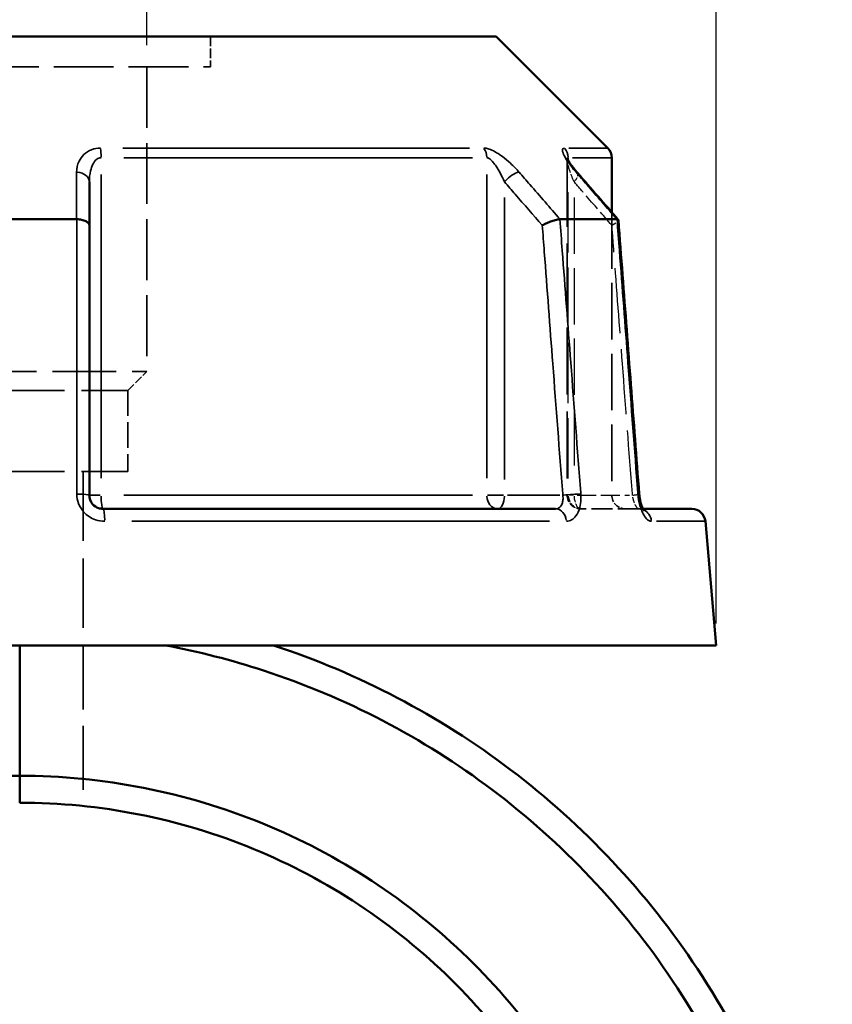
# Model space of a CAD drawing. Header units: millimetres. Extents: x 0 to 898, y 0 to 833.
# Tile 6 of 10: x 415 to 474, y 350 to 422. Entities that reach past the tile are written whole.
import ezdxf

# ---------------------------------------------------------------- set-up
doc = ezdxf.new("R2010")
doc.units = ezdxf.units.MM
doc.linetypes.add('DASHED', pattern=[0.2067, 0.1654, -0.0413])
for name, color, linetype, lineweight in [('Dimension (ANSI)', 7, 'Continuous', 25), ('Hidden (ANSI)', 7, 'DASHED', 35), ('Hidden Narrow (ANSI)', 7, 'DASHED', 25), ('Visible (ANSI)', 7, 'Continuous', 50), ('Visible Narrow (ANSI)', 7, 'Continuous', 35)]:
    doc.layers.add(name, color=color, linetype=linetype, lineweight=lineweight)
doc.styles.add('Note Text (ANSI)', font='tahoma.ttf')
doc.dimstyles.new('Default - mm (ANSI)', dxfattribs={"dimtxt": 3.048, "dimasz": 2.5, "dimexe": 3.175, "dimexo": 1.6002, "dimgap": 0.8, "dimtad": 0, "dimtoh": 1, "dimrnd": 1e-08, "dimzin": 4, "dimdsep": 46, "dimtxsty": 'Note Text (ANSI)', "dimcen": 0.09, "dimdle": 10, "dimclrd": 256, "dimclre": 256, "dimclrt": 256, "dimadec": 1, "dimazin": 1, "dimtfac": 1, "dimtofl": 0, "dimtmove": 0, "dimatfit": 3, "dimfxl": 1, "dimtolj": 1, "dimtzin": 4, "dimlwd": -1, "dimlwe": -1, "dimarcsym": 0})

# ---------------------------------------------------------------- blocks, each defined once
blk = doc.blocks.new('*D6')
at = {"layer": 'Defpoints', "color": 0, "transparency": 16777216}
for p in [(405.276, 460.538), (405.276, 418.82), (423.907, 418.82)]:
    blk.add_point(p, dxfattribs=at)
at = {"layer": 'Dimension (ANSI)', "transparency": 16777216}
for p, q in [((405.276, 420.421), (405.276, 463.713)), ((423.907, 420.421), (423.907, 463.713)), ((405.276, 460.538), (402.776, 460.538)), ((421.407, 460.538), (407.776, 460.538))]:
    blk.add_line(p, q, dxfattribs=at)
for points in [[(407.776, 460.955), (407.776, 460.122), (405.276, 460.538)], [(421.407, 460.955), (421.407, 460.122), (423.907, 460.538)]]:
    blk.add_solid(points, dxfattribs=at)
at = {"layer": 'Dimension (ANSI)', "transparency": 16777216, "insert": (392.252, 462.132), "char_height": 3.048, "attachment_point": 1, "style": 'Note Text (ANSI)'}
blk.add_mtext('\\A1;18.63', dxfattribs=at)
blk = doc.blocks.new('*D9')
at = {"layer": 'Defpoints', "color": 0, "transparency": 16777216}
for p in [(277.465, 421.05), (379.701, 421.05), (415.423, 258.092)]:
    blk.add_point(p, dxfattribs=at)
at = {"layer": 'Dimension (ANSI)', "transparency": 16777216}
for p, q in [((378.1, 421.05), (274.29, 421.05)), ((277.465, 418.55), (277.465, 392.447)), ((277.465, 260.592), (277.465, 378.735)), ((413.823, 258.092), (274.29, 258.092))]:
    blk.add_line(p, q, dxfattribs=at)
for points in [[(277.048, 418.55), (277.882, 418.55), (277.465, 421.05)], [(277.048, 260.592), (277.882, 260.592), (277.465, 258.092)]]:
    blk.add_solid(points, dxfattribs=at)
at = {"layer": 'Dimension (ANSI)', "transparency": 16777216, "insert": (275.877, 379.535), "char_height": 3.048, "attachment_point": 1, "rotation": 90, "style": 'Note Text (ANSI)'}
blk.add_mtext('\\A1;162.96', dxfattribs=at)
blk = doc.blocks.new('*D10')
at = {"layer": 'Defpoints', "color": 0, "transparency": 16777216}
for p in [(363.591, 470.455), (363.591, 376.455), (465.591, 376.455)]:
    blk.add_point(p, dxfattribs=at)
at = {"layer": 'Dimension (ANSI)', "transparency": 16777216}
for p, q in [((363.591, 378.055), (363.591, 473.63)), ((465.591, 378.055), (465.591, 473.63)), ((366.091, 470.455), (405.874, 470.455)), ((463.091, 470.455), (423.308, 470.455))]:
    blk.add_line(p, q, dxfattribs=at)
for points in [[(366.091, 470.872), (366.091, 470.038), (363.591, 470.455)], [(463.091, 470.872), (463.091, 470.038), (465.591, 470.455)]]:
    blk.add_solid(points, dxfattribs=at)
at = {"layer": 'Dimension (ANSI)', "transparency": 16777216, "insert": (406.674, 472.748), "char_height": 3.048, "attachment_point": 1, "style": 'Note Text (ANSI)'}
blk.add_mtext('\\A1;{\\fAIGDT|b0|i0;\\H3.0480;\\ln}\\fTahoma|b0|i0;\\H3.0480;102.00', dxfattribs=at)

msp = doc.modelspace()

# ---------------------------------------------------------------- linework, layer by layer
at = {"layer": 'Hidden (ANSI)', "ltscale": 4.246897}
msp.add_line((428.564, 421.05), (428.564, 418.82), dxfattribs=at)
at = {"layer": 'Hidden (ANSI)', "ltscale": 26.547085}
msp.add_line((400.618, 418.82), (428.564, 418.82), dxfattribs=at)
at = {"layer": 'Hidden (ANSI)', "ltscale": 26.965408}
msp.add_line((423.907, 418.82), (423.907, 396.525), dxfattribs=at)
at = {"layer": 'Hidden (ANSI)', "ltscale": 29.714163}
msp.add_line((454.684, 412.023), (454.684, 387.455), dxfattribs=at)
at = {"layer": 'Hidden (ANSI)', "ltscale": 25.073063}
msp.add_line((457.941, 408.186), (457.941, 387.455), dxfattribs=at)
at = {"layer": 'Hidden (ANSI)', "ltscale": 28.316891}
msp.add_line((405.276, 396.525), (423.907, 396.525), dxfattribs=at)
at = {"layer": 'Hidden (ANSI)', "ltscale": 3.763801}
msp.add_line((422.509, 395.128), (423.907, 396.525), dxfattribs=at)
at = {"layer": 'Hidden (ANSI)', "ltscale": 30.086697}
for p, q in [((406.673, 395.128), (422.509, 395.128)), ((406.673, 389.2), (422.509, 389.2))]:
    msp.add_line(p, q, dxfattribs=at)
at = {"layer": 'Hidden (ANSI)', "ltscale": 11.290798}
msp.add_line((422.509, 395.128), (422.509, 389.2), dxfattribs=at)
at = {"layer": 'Hidden (ANSI)', "ltscale": 30.829704}
msp.add_line((419.249, 389.2), (419.249, 376.455), dxfattribs=at)
at = {"layer": 'Hidden (ANSI)', "ltscale": 9.334328}
msp.add_line((459.928, 386.455), (455.684, 386.455), dxfattribs=at)
at = {"layer": 'Hidden (ANSI)', "ltscale": 1.47006}
msp.add_line((459.928, 386.455), (460.223, 386.455), dxfattribs=at)
at = {"layer": 'Hidden (ANSI)', "ltscale": 28.463234}
msp.add_line((419.249, 376.455), (419.249, 364.688), dxfattribs=at)
at = {"layer": 'Hidden (ANSI)', "ltscale": 2.991791}
for centre in [(455.684, 387.455), (458.941, 387.455)]:
    msp.add_arc(centre, 1, 180, 270, dxfattribs=at)
at = {"layer": 'Hidden (ANSI)', "ltscale": 9.240697}
msp.add_ellipse((-9625.686, -11136.547), major_axis=(-356.287, -16293.727), ratio=0.871283, start_param=2.377041, end_param=2.377339, dxfattribs=at)
at = {"layer": 'Hidden (ANSI)', "ltscale": 4.578617}
msp.add_open_spline([(454.684, 412.023), (454.684, 412.066), (454.681, 412.095), (454.674, 412.137), (454.671, 412.148), (454.668, 412.16), (454.668, 412.158), (454.675, 412.139), (454.684, 412.118), (454.717, 412.051), (454.746, 411.997), (454.832, 411.853), (454.894, 411.758), (455.038, 411.556), (455.12, 411.449), (455.281, 411.249), (455.358, 411.156), (455.439, 411.063)], degree=3, knots=[0.079099, 0.079099, 0.079099, 0.079099, 0.0947452, 0.0947452, 0.1107377, 0.1107377, 0.1298416, 0.1298416, 0.1559652, 0.1559652, 0.1953205, 0.1953205, 0.2485839, 0.2485839, 0.3018473, 0.3018473, 0.345416, 0.345416, 0.345416, 0.345416], dxfattribs=at)
at = {"layer": 'Hidden (ANSI)', "ltscale": 0.735502}
msp.add_open_spline([(454.669, 412.157), (454.669, 412.157), (454.671, 412.151), (454.677, 412.118), (454.682, 412.093), (454.684, 412.045), (454.684, 412.034), (454.684, 412.023)], degree=3, knots=[0.22711666, 0.22711666, 0.22711666, 0.22711666, 0.24544118, 0.24544118, 0.26213437, 0.26213437, 0.26631814, 0.26631814, 0.26631814, 0.26631814], dxfattribs=at)
at = {"layer": 'Hidden (ANSI)', "ltscale": 2.089208}
msp.add_open_spline([(457.954, 407.222), (457.955, 407.223), (457.956, 407.223), (458.06, 407.279), (458.15, 407.334), (458.297, 407.438), (458.352, 407.486), (458.415, 407.561), (458.429, 407.59), (458.427, 407.613)], degree=3, knots=[-0.1537624, -0.1537624, -0.1537624, -0.1537624, -0.1532873, -0.1532873, -0.1141142, -0.1141142, -0.0754523, -0.0754523, -0.0439881, -0.0439881, -0.0439881, -0.0439881], dxfattribs=at)
at = {"layer": 'Hidden (ANSI)', "ltscale": 2.63652}
msp.add_open_spline([(460.223, 386.455), (460.242, 386.418), (460.26, 386.389), (460.291, 386.343), (460.302, 386.331), (460.302, 386.331), (460.293, 386.341), (460.246, 386.374), (460.208, 386.396), (460.094, 386.438), (460.015, 386.455), (459.928, 386.455)], degree=3, knots=[0.1643631, 0.1643631, 0.1643631, 0.1643631, 0.1934363, 0.1934363, 0.2277272, 0.2277272, 0.25683, 0.25683, 0.2851617, 0.2851617, 0.314811, 0.314811, 0.314811, 0.314811], dxfattribs=at)
at = {"layer": 'Hidden (ANSI)', "ltscale": 1.700917}
msp.add_open_spline([(459.928, 386.455), (460.032, 386.455), (460.124, 386.43), (460.238, 386.381), (460.27, 386.358), (460.297, 386.336), (460.302, 386.331), (460.302, 386.331)], degree=3, knots=[0, 0, 0, 0, 0.03548795, 0.03548795, 0.06659065, 0.06659065, 0.08751627, 0.08751627, 0.08751627, 0.08751627], dxfattribs=at)
at = {"layer": 'Hidden Narrow (ANSI)', "ltscale": 26.693634}
msp.add_line((454.758, 388.681), (454.758, 410.752), dxfattribs=at)
at = {"layer": 'Hidden Narrow (ANSI)', "ltscale": 24.983801}
msp.add_line((455.184, 409.259), (455.184, 388.603), dxfattribs=at)
at = {"layer": 'Hidden Narrow (ANSI)', "ltscale": 1.795034}
msp.add_line((455.14, 387.455), (454.686, 387.455), dxfattribs=at)
at = {"layer": 'Hidden Narrow (ANSI)', "ltscale": 8.457208}
msp.add_line((455.398, 387.455), (459.243, 387.455), dxfattribs=at)
at = {"layer": 'Hidden Narrow (ANSI)', "ltscale": 2.029475}
msp.add_ellipse((454.684, 410.407), major_axis=(0.755, 0.656), ratio=0.354319, start_param=5.158424, end_param=6.223987, dxfattribs=at)
at = {"layer": 'Hidden Narrow (ANSI)', "ltscale": 2.692601}
for ratio in [0.926566, 0.5]:
    msp.add_ellipse((455.684, 387.455), major_axis=(0, -1), ratio=ratio, start_param=4.790929, end_param=6.204645, dxfattribs=at)
at = {"layer": 'Hidden Narrow (ANSI)', "ltscale": 1.797881}
msp.add_ellipse((458.957, 387.455), major_axis=(0.997, 0.076), ratio=0.04373, start_param=5.28677, end_param=6.230742, dxfattribs=at)
at = {"layer": 'Hidden Narrow (ANSI)', "ltscale": 0.633677}
msp.add_ellipse((459.928, 385.455), major_axis=(0, 1), ratio=0.921327, start_param=5.931955, end_param=6.2647, dxfattribs=at)
at = {"layer": 'Hidden Narrow (ANSI)', "ltscale": 3.592147}
msp.add_open_spline([(455.184, 410.407), (455.064, 410.683), (454.957, 410.957), (454.751, 411.57), (454.669, 411.904), (454.688, 412.084), (454.689, 412.094), (454.692, 412.103)], degree=3, knots=[0, 0, 0, 0, 0.1173418, 0.1173418, 0.2810905, 0.2810905, 0.2916805, 0.2916805, 0.2916805, 0.2916805], dxfattribs=at)
at = {"layer": 'Hidden Narrow (ANSI)', "ltscale": 7.736962}
msp.add_open_spline([(457.954, 407.222), (457.294, 407.981), (456.634, 408.74), (455.973, 409.499), (455.71, 409.802), (455.447, 410.104), (455.184, 410.407)], degree=3, knots=[2.5394546, 2.5394546, 2.5394546, 2.5394546, 2.8621914, 2.8621914, 2.8621914, 2.9907987, 2.9907987, 2.9907987, 2.9907987], dxfattribs=at)
at = {"layer": 'Hidden Narrow (ANSI)', "ltscale": 28.79944}
msp.add_open_spline([(459.457, 387.455), (459.455, 387.485), (459.452, 387.514), (459.209, 390.722), (458.967, 393.9), (458.725, 397.077), (458.517, 399.815), (458.309, 402.553), (458.052, 405.934), (458.003, 406.578), (457.954, 407.222)], degree=3, knots=[1.204615, 1.204615, 1.204615, 1.204615, 1.213501, 1.213501, 2.170556, 2.170556, 2.170556, 2.99501, 2.99501, 3.188897, 3.188897, 3.188897, 3.188897], dxfattribs=at)
at = {"layer": 'Hidden Narrow (ANSI)', "ltscale": 2.712193}
msp.add_open_spline([(459.928, 386.455), (459.906, 386.455), (459.88, 386.465), (459.811, 386.515), (459.765, 386.571), (459.66, 386.747), (459.601, 386.882), (459.512, 387.166), (459.479, 387.311), (459.457, 387.455)], degree=3, knots=[0, 0, 0, 0, 0.0486765, 0.0486765, 0.1265588, 0.1265588, 0.2278058, 0.2278058, 0.314814, 0.314814, 0.314814, 0.314814], dxfattribs=at)
at = {"layer": 'Visible (ANSI)'}
for p, q in [((379.701, 421.05), (449.481, 421.05)), ((449.481, 421.05), (457.648, 412.883)), ((457.941, 412.176), (457.941, 408.186)), ((419.691, 407.222), (419.691, 410.407)), ((410.43, 407.672), (418.752, 407.672)), ((454.157, 407.672), (458.318, 407.672)), ((419.691, 387.455), (419.691, 407.222)), ((420.691, 386.455), (453.828, 386.455)), ((460.223, 386.455), (463.8, 386.455)), ((464.796, 385.542), (465.591, 376.455)), ((363.591, 376.455), (465.591, 376.455)), ((414.591, 376.455), (414.591, 366.905)), ((414.591, 366.905), (414.591, 376.455)), ((414.591, 364.93), (414.591, 366.905)), ((414.591, 366.905), (414.591, 364.93))]:
    msp.add_line(p, q, dxfattribs=at)
for centre, start, end in [((456.941, 412.176), 0, 45), ((463.8, 385.455), 5, 90)]:
    msp.add_arc(centre, 1, start, end, dxfattribs=at)
msp.add_ellipse((-9476.488, -10964.987), major_axis=(352.813, 16051.598), ratio=0.871309, start_param=5.51873, end_param=5.519033, dxfattribs=at)
for points, knots in [([(455.439, 411.063), (455.34, 411.177), (455.246, 411.29), (455.075, 411.508), (454.996, 411.613), (454.859, 411.81), (454.801, 411.902), (454.735, 412.018), (454.716, 412.053), (454.691, 412.104), (454.682, 412.123), (454.673, 412.146), (454.67, 412.153), (454.669, 412.157), (454.669, 412.157), (454.669, 412.157)], [0, 0, 0, 0, 0.0532636, 0.0532636, 0.1065273, 0.1065273, 0.1597909, 0.1597909, 0.1864227, 0.1864227, 0.2069394, 0.2069394, 0.2220218, 0.2220218, 0.2271167, 0.2271167, 0.2271167, 0.2271167]), ([(419.691, 407.222), (419.691, 407.223), (419.691, 407.223), (419.69, 407.279), (419.667, 407.334), (419.577, 407.438), (419.512, 407.486), (419.344, 407.568), (419.242, 407.602), (419.019, 407.651), (418.9, 407.666), (418.777, 407.671)], [-0.1537624, -0.1537624, -0.1537624, -0.1537624, -0.1532872, -0.1532872, -0.1141142, -0.1141142, -0.075452, -0.075452, -0.036957, -0.036957, 0, 0, 0, 0]), ([(454.142, 407.671), (454.072, 407.666), (453.985, 407.651), (453.783, 407.602), (453.669, 407.568), (453.432, 407.486), (453.31, 407.438), (453.074, 407.334), (452.96, 407.279), (452.856, 407.223), (452.855, 407.223), (452.854, 407.222)], [-0.1536453, -0.1536453, -0.1536453, -0.1536453, -0.1166019, -0.1166019, -0.0780168, -0.0780168, -0.0392645, -0.0392645, 0, 0, 0.0004763, 0.0004763, 0.0004763, 0.0004763]), ([(458.427, 407.613), (458.427, 407.618), (458.425, 407.623), (458.413, 407.651), (458.381, 407.666), (458.329, 407.671)], [-0.04398812, -0.04398812, -0.04398812, -0.04398812, -0.03695706, -0.03695706, 0, 0, 0, 0]), ([(459.954, 387.531), (459.852, 388.87), (459.75, 390.208), (459.547, 392.886), (459.445, 394.225), (459.241, 396.902), (459.14, 398.241), (458.936, 400.919), (458.834, 402.258), (458.631, 404.935), (458.529, 406.274), (458.427, 407.613)], [1.204615, 1.204615, 1.204615, 1.204615, 1.607797, 1.607797, 2.010979, 2.010979, 2.41416, 2.41416, 2.817342, 2.817342, 3.220524, 3.220524, 3.220524, 3.220524]), ([(420.691, 386.455), (420.581, 386.455), (420.471, 386.473), (420.199, 386.567), (420.047, 386.67), (419.778, 386.984), (419.691, 387.22), (419.691, 387.455)], [0, 0, 0, 0, 0.066534, 0.066534, 0.1729885, 0.1729885, 0.3148129, 0.3148129, 0.3148129, 0.3148129]), ([(459.954, 387.531), (459.964, 387.394), (459.983, 387.256), (460.032, 386.996), (460.063, 386.875), (460.129, 386.666), (460.164, 386.578), (460.206, 386.488), (460.215, 386.471), (460.223, 386.455)], [0, 0, 0, 0, 0.0524687, 0.0524687, 0.1038572, 0.1038572, 0.1517375, 0.1517375, 0.1643631, 0.1643631, 0.1643631, 0.1643631]), ([(460.302, 386.331), (460.302, 386.331), (460.301, 386.331), (460.296, 386.337), (460.285, 386.352), (460.251, 386.403), (460.229, 386.442), (460.176, 386.55), (460.146, 386.622), (460.086, 386.796), (460.056, 386.902), (460.003, 387.137), (459.981, 387.267), (459.961, 387.443), (459.957, 387.487), (459.954, 387.531)], [0.0875163, 0.0875163, 0.0875163, 0.0875163, 0.0946431, 0.0946431, 0.1246226, 0.1246226, 0.1595063, 0.1595063, 0.2006208, 0.2006208, 0.2474292, 0.2474292, 0.2980865, 0.2980865, 0.314814, 0.314814, 0.314814, 0.314814]), ([(425.264, 376.455), (427.695, 375.996), (430.096, 375.379), (432.448, 374.611), (435.449, 373.63), (438.368, 372.401), (443.968, 369.481), (446.647, 367.79), (451.746, 363.951), (454.158, 361.794), (458.589, 357.106), (460.606, 354.575), (464.306, 349.036), (465.958, 346.008), (468.696, 339.706), (469.782, 336.431), (471.899, 327.415), (472.363, 321.54), (471.938, 315.729), (471.512, 309.918), (470.198, 304.174), (465.519, 292.35), (461.823, 286.407), (452.388, 275.992), (446.577, 271.593), (435.905, 266.292), (431.386, 264.709), (426.741, 263.704)], [-2.954806, -2.954806, -2.954806, -2.954806, -2.825688, -2.825688, -2.825688, -2.66093, -2.66093, -2.496172, -2.496172, -2.327946, -2.327946, -2.159721, -2.159721, -1.980584, -1.980584, -1.801448, -1.801448, -1.497729, -1.497729, -1.497729, -1.194011, -1.194011, -0.834784, -0.834784, -0.461023, -0.461023, -0.212999, -0.212999, -0.212999, -0.212999]), ([(426.706, 261.676), (431.629, 262.7), (436.423, 264.352), (447.549, 269.846), (453.552, 274.357), (463.319, 285.056), (467.16, 291.167), (472.049, 303.346), (473.437, 309.272), (473.909, 315.275), (474.38, 321.278), (473.933, 327.357), (471.789, 336.702), (470.682, 340.099), (467.876, 346.643), (466.179, 349.791), (462.366, 355.553), (460.283, 358.188), (455.702, 363.073), (453.204, 365.323), (447.919, 369.329), (445.139, 371.095), (439.324, 374.145), (436.29, 375.43), (433.17, 376.455)], [0.206133, 0.206133, 0.206133, 0.206133, 0.461023, 0.461023, 0.834784, 0.834784, 1.194011, 1.194011, 1.497729, 1.497729, 1.497729, 1.801448, 1.801448, 1.980584, 1.980584, 2.159721, 2.159721, 2.327946, 2.327946, 2.496172, 2.496172, 2.66093, 2.66093, 2.825688, 2.825688, 2.825688, 2.825688]), ([(414.591, 366.905), (411.637, 366.905), (408.684, 366.626), (400.441, 365.054), (395.279, 363.1), (385.883, 357.526), (381.66, 353.892), (376.299, 347.332), (374.631, 344.84), (371.798, 339.585), (370.633, 336.822), (368.319, 329.437), (367.591, 324.684), (367.591, 319.93), (367.591, 315.176), (368.319, 310.423), (371.526, 300.19), (374.41, 294.84), (382.001, 285.551), (386.721, 281.628), (397.555, 275.695), (403.723, 273.793), (411.539, 273.029), (413.065, 272.955), (414.591, 272.955)], [-3.141593, -3.141593, -3.141593, -3.141593, -2.953166, -2.953166, -2.606199, -2.606199, -2.255893, -2.255893, -2.065224, -2.065224, -1.874554, -1.874554, -1.570796, -1.570796, -1.570796, -1.267038, -1.267038, -0.8857, -0.8857, -0.500985, -0.500985, -0.097367, -0.097367, 0, 0, 0, 0]), ([(426.741, 274.552), (427.359, 274.717), (427.975, 274.895), (433.782, 276.705), (438.692, 279.236), (447.394, 285.844), (451.175, 289.934), (455.753, 297.059), (457.126, 299.725), (459.343, 305.269), (460.186, 308.147), (461.644, 315.742), (461.827, 320.541), (461.288, 325.26), (460.749, 329.978), (459.488, 334.613), (455.146, 344.411), (451.676, 349.399), (443.089, 357.767), (437.961, 361.129), (426.757, 365.71), (420.675, 366.905), (414.591, 366.905)], [-2.880245, -2.880245, -2.880245, -2.880245, -2.839401, -2.839401, -2.492111, -2.492111, -2.141888, -2.141888, -1.951178, -1.951178, -1.760467, -1.760467, -1.45704, -1.45704, -1.45704, -1.153612, -1.153612, -0.772427, -0.772427, -0.388139, -0.388139, 0, 0, 0, 0]), ([(414.591, 364.93), (420.454, 364.93), (426.315, 363.769), (437.097, 359.327), (442.024, 356.069), (450.249, 347.976), (453.557, 343.157), (457.67, 333.716), (458.849, 329.257), (459.335, 324.728), (459.82, 320.199), (459.612, 315.602), (458.167, 308.342), (457.342, 305.595), (455.189, 300.31), (453.861, 297.772), (449.451, 290.996), (445.827, 287.119), (437.514, 280.861), (432.837, 278.471), (427.49, 276.816), (427.085, 276.697), (426.679, 276.584)], [0, 0, 0, 0, 0.388139, 0.388139, 0.772427, 0.772427, 1.153612, 1.153612, 1.45704, 1.45704, 1.45704, 1.760467, 1.760467, 1.951178, 1.951178, 2.141888, 2.141888, 2.492111, 2.492111, 2.839401, 2.839401, 2.867725, 2.867725, 2.867725, 2.867725])]:
    msp.add_open_spline(points, degree=3, knots=knots, dxfattribs=at)
for points in [[(418.752, 407.672), (418.761, 407.672), (418.769, 407.671), (418.777, 407.671)], [(454.142, 407.671), (454.147, 407.671), (454.152, 407.672), (454.157, 407.672)], [(458.318, 407.672), (458.322, 407.672), (458.325, 407.671), (458.329, 407.671)]]:
    msp.add_open_spline(points, degree=3, dxfattribs=at)
at = {"layer": 'Visible Narrow (ANSI)'}
for p, q in [((422.153, 412.883), (447.519, 412.883)), ((454.791, 412.883), (457.64, 412.883)), ((447.743, 412.176), (422.204, 412.176)), ((454.758, 411.988), (454.758, 412.166)), ((457.933, 412.176), (455.065, 412.176)), ((420.554, 388.691), (420.554, 410.94)), ((448.795, 410.94), (448.795, 388.691)), ((450.084, 388.603), (450.084, 409.259)), ((420.483, 387.455), (419.694, 387.455)), ((422.204, 387.455), (447.743, 387.455)), ((450.021, 387.455), (448.841, 387.455)), ((454.143, 387.455), (450.298, 387.455)), ((453.381, 385.542), (422.798, 385.542)), ((464.786, 385.542), (461.227, 385.542))]:
    msp.add_line(p, q, dxfattribs=at)
for centre, major_axis, ratio, start_param, end_param in [((420.416, 412.176), (0, -1), 0.137542, 1.610066, 2.316925), ((448.006, 412.176), (0, 1), 0.789023, 4.751659, 5.458517), ((453.831, 412.176), (0, -1), 0.926566, 1.610066, 2.316925), ((418.691, 410.407), (1, 0), 0.708638, 0.075252, 1.429786), ((450.584, 410.407), (-0.755, -0.656), 0.354319, 3.66944, 5.023974), ((454.684, 410.407), (0.755, 0.656), 0.354319, 0.016054, 0.305024), ((418.691, 387.455), (1, 0), 0.08746, 0.07437, 1.413032), ((420.691, 387.455), (0, -1), 0.137542, 4.790929, 6.204645), ((449.584, 387.455), (0, -1), 0.789023, 4.790929, 6.204645), ((449.584, 387.455), (0, -1), 0.5, 0.07854, 1.492257), ((454.857, 387.455), (0.997, 0.076), 0.04373, 0.679702, 2.018364), ((458.957, 387.455), (0.997, 0.076), 0.04373, 0.021927, 0.416616), ((420.691, 385.455), (0, 1), 0.123962, 4.873832, 6.209009), ((453.828, 385.455), (0, 1), 0.797365, 4.873832, 6.209009), ((459.928, 385.455), (0, 1), 0.921327, 4.855346, 5.857779)]:
    msp.add_ellipse(centre, major_axis=major_axis, ratio=ratio, start_param=start_param, end_param=end_param, dxfattribs=at)
for points, knots in [([(420.513, 412.883), (420.281, 412.883), (420.056, 412.84), (419.407, 412.59), (419.109, 412.266), (418.815, 411.664), (418.757, 411.39), (418.757, 411.114)], [-0.3454164, -0.3454164, -0.3454164, -0.3454164, -0.2762086, -0.2762086, -0.1173418, -0.1173418, 0, 0, 0, 0]), ([(451.161, 411.114), (450.969, 411.335), (450.756, 411.555), (450.339, 411.937), (450.14, 412.104), (449.796, 412.358), (449.654, 412.454), (449.357, 412.631), (449.202, 412.711), (448.943, 412.815), (448.836, 412.848), (448.676, 412.878), (448.618, 412.883), (448.564, 412.883)], [-0.345416, -0.345416, -0.345416, -0.345416, -0.2514166, -0.2514166, -0.1744529, -0.1744529, -0.1228891, -0.1228891, -0.0672144, -0.0672144, -0.0258517, -0.0258517, 0, 0, 0, 0]), ([(454.486, 412.883), (454.404, 412.883), (454.356, 412.846), (454.301, 412.611), (454.463, 412.277), (454.873, 411.664), (455.087, 411.39), (455.327, 411.114)], [-0.3454168, -0.3454168, -0.3454168, -0.3454168, -0.2810905, -0.2810905, -0.1173418, -0.1173418, 0, 0, 0, 0]), ([(419.691, 410.407), (419.691, 410.683), (419.719, 410.957), (419.863, 411.559), (420.01, 411.883), (420.329, 412.133), (420.439, 412.176), (420.554, 412.176)], [0, 0, 0, 0, 0.1173418, 0.1173418, 0.2762086, 0.2762086, 0.3454164, 0.3454164, 0.3454164, 0.3454164]), ([(448.795, 412.176), (448.822, 412.176), (448.85, 412.17), (448.929, 412.141), (448.982, 412.108), (449.11, 412.004), (449.187, 411.924), (449.334, 411.747), (449.404, 411.651), (449.576, 411.397), (449.674, 411.23), (449.882, 410.848), (449.988, 410.628), (450.084, 410.407)], [0, 0, 0, 0, 0.0258517, 0.0258517, 0.0672144, 0.0672144, 0.1228891, 0.1228891, 0.1744529, 0.1744529, 0.2514166, 0.2514166, 0.345416, 0.345416, 0.345416, 0.345416]), ([(418.757, 411.114), (418.756, 410.812), (418.756, 410.509), (418.755, 410.207), (418.754, 409.362), (418.753, 408.517), (418.752, 407.672)], [-0.9791356, -0.9791356, -0.9791356, -0.9791356, -0.8505304, -0.8505304, -0.8505304, -0.4913261, -0.4913261, -0.4913261, -0.4913261]), ([(454.157, 407.672), (453.422, 408.517), (452.687, 409.362), (451.951, 410.206), (451.688, 410.509), (451.425, 410.811), (451.161, 411.114)], [-2.1392901, -2.1392901, -2.1392901, -2.1392901, -1.7801151, -1.7801151, -1.7801151, -1.6514805, -1.6514805, -1.6514805, -1.6514805]), ([(455.327, 411.114), (455.59, 410.812), (455.853, 410.509), (456.115, 410.207), (456.85, 409.362), (457.584, 408.517), (458.318, 407.672)], [-2.9907987, -2.9907987, -2.9907987, -2.9907987, -2.8621914, -2.8621914, -2.8621914, -2.5029892, -2.5029892, -2.5029892, -2.5029892]), ([(450.084, 410.407), (450.347, 410.104), (450.611, 409.802), (450.874, 409.499), (451.534, 408.74), (452.194, 407.981), (452.854, 407.222)], [1.6514805, 1.6514805, 1.6514805, 1.6514805, 1.7801151, 1.7801151, 1.7801151, 2.1028246, 2.1028246, 2.1028246, 2.1028246]), ([(418.777, 407.671), (418.777, 406.907), (418.777, 406.142), (418.777, 402.64), (418.776, 399.902), (418.776, 397.165), (418.775, 393.987), (418.775, 390.809), (418.774, 387.601), (418.774, 387.572), (418.774, 387.542)], [-3.225245, -3.225245, -3.225245, -3.225245, -2.99501, -2.99501, -2.170556, -2.170556, -2.170556, -1.213501, -1.213501, -1.204615, -1.204615, -1.204615, -1.204615]), ([(455.675, 387.542), (455.673, 387.572), (455.67, 387.601), (455.426, 390.809), (455.184, 393.987), (454.942, 397.165), (454.734, 399.902), (454.526, 402.64), (454.259, 406.142), (454.201, 406.907), (454.142, 407.671)], [-2.614849, -2.614849, -2.614849, -2.614849, -2.605963, -2.605963, -1.648909, -1.648909, -1.648909, -0.824454, -0.824454, -0.594219, -0.594219, -0.594219, -0.594219]), ([(458.329, 407.671), (458.387, 406.907), (458.445, 406.142), (458.711, 402.64), (458.919, 399.902), (459.127, 397.165), (459.369, 393.987), (459.61, 390.809), (459.854, 387.601), (459.856, 387.572), (459.858, 387.542)], [-3.225245, -3.225245, -3.225245, -3.225245, -2.99501, -2.99501, -2.170556, -2.170556, -2.170556, -1.213501, -1.213501, -1.204615, -1.204615, -1.204615, -1.204615]), ([(452.854, 407.222), (452.903, 406.578), (452.952, 405.934), (453.209, 402.553), (453.417, 399.815), (453.625, 397.077), (453.867, 393.9), (454.109, 390.722), (454.352, 387.514), (454.355, 387.485), (454.357, 387.455)], [0.630567, 0.630567, 0.630567, 0.630567, 0.824454, 0.824454, 1.648909, 1.648909, 1.648909, 2.605963, 2.605963, 2.614849, 2.614849, 2.614849, 2.614849]), ([(418.774, 387.542), (418.774, 387.071), (418.951, 386.601), (419.5, 385.972), (419.81, 385.766), (420.365, 385.579), (420.59, 385.542), (420.815, 385.542)], [-0.3148129, -0.3148129, -0.3148129, -0.3148129, -0.1729885, -0.1729885, -0.066534, -0.066534, 0, 0, 0, 0]), ([(454.357, 387.455), (454.367, 387.389), (454.373, 387.323), (454.376, 387.154), (454.367, 387.053), (454.321, 386.841), (454.275, 386.735), (454.117, 386.525), (453.98, 386.455), (453.828, 386.455)], [0, 0, 0, 0, 0.0398626, 0.0398626, 0.1036426, 0.1036426, 0.1865568, 0.1865568, 0.3148109, 0.3148109, 0.3148109, 0.3148109]), ([(454.623, 385.542), (454.886, 385.542), (455.134, 385.682), (455.44, 386.102), (455.535, 386.313), (455.645, 386.738), (455.673, 386.94), (455.687, 387.277), (455.685, 387.41), (455.675, 387.542)], [-0.3148109, -0.3148109, -0.3148109, -0.3148109, -0.1865568, -0.1865568, -0.1036426, -0.1036426, -0.0398626, -0.0398626, 0, 0, 0, 0]), ([(459.858, 387.542), (459.88, 387.253), (459.93, 386.964), (460.087, 386.395), (460.203, 386.126), (460.433, 385.774), (460.541, 385.662), (460.715, 385.562), (460.782, 385.542), (460.846, 385.542)], [-0.314814, -0.314814, -0.314814, -0.314814, -0.2278058, -0.2278058, -0.1265588, -0.1265588, -0.0486765, -0.0486765, 0, 0, 0, 0])]:
    msp.add_open_spline(points, degree=3, knots=knots, dxfattribs=at)
msp.add_open_spline([(454.692, 412.103), (454.702, 412.15), (454.724, 412.176), (454.758, 412.176)], degree=3, dxfattribs=at)

# ---------------------------------------------------------------- dimensions: what is measured, and where the dimension line sits
at = {"layer": 'Dimension (ANSI)'}
dim = msp.add_linear_dim(base=(363.591, 470.455), p1=(465.591, 376.455), p2=(363.591, 376.455), angle=180, text='{\\fAIGDT|b0|i0;\\H3.0480;\\ln}\\fTahoma|b0|i0;\\H3.0480;<>', dimstyle='Default - mm (ANSI)', override={"dimgap": 0.8, "dimtoh": 0, "dimdec": 2, "dimtol": 0, "dimlim": 0, "dimtp": 0, "dimtm": 0, "dimtdec": 2, "dimatfit": 1}, dxfattribs=at)
dim.commit()
dim.dimension.update_dxf_attribs({"geometry": '*D10', "text_midpoint": (414.591, 470.455), "dimtype": 160})
for base, p1, p2, angle, override, picture, middle in [((405.276, 460.538), (423.907, 418.82), (405.276, 418.82), 180, {"dimgap": 0.8, "dimtoh": 0, "dimdec": 2, "dimtol": 0, "dimlim": 0, "dimtp": 0, "dimtm": 0, "dimtdec": 2, "dimatfit": 2}, '*D6', (397.114, 460.538)), ((277.465, 421.05), (415.423, 258.092), (379.701, 421.05), 90, {"dimgap": 0.8, "dimtoh": 0, "dimdec": 2, "dimtol": 0, "dimlim": 0, "dimtp": 0, "dimtm": 0, "dimtdec": 2, "dimatfit": 1}, '*D9', (277.465, 385.591))]:
    dim = msp.add_linear_dim(base=base, p1=p1, p2=p2, angle=angle, dimstyle='Default - mm (ANSI)', override=override, dxfattribs=at)
    dim.commit()
    dim.dimension.update_dxf_attribs({"geometry": picture, "text_midpoint": middle, "dimtype": 160})

doc.saveas('drawing.dxf')
